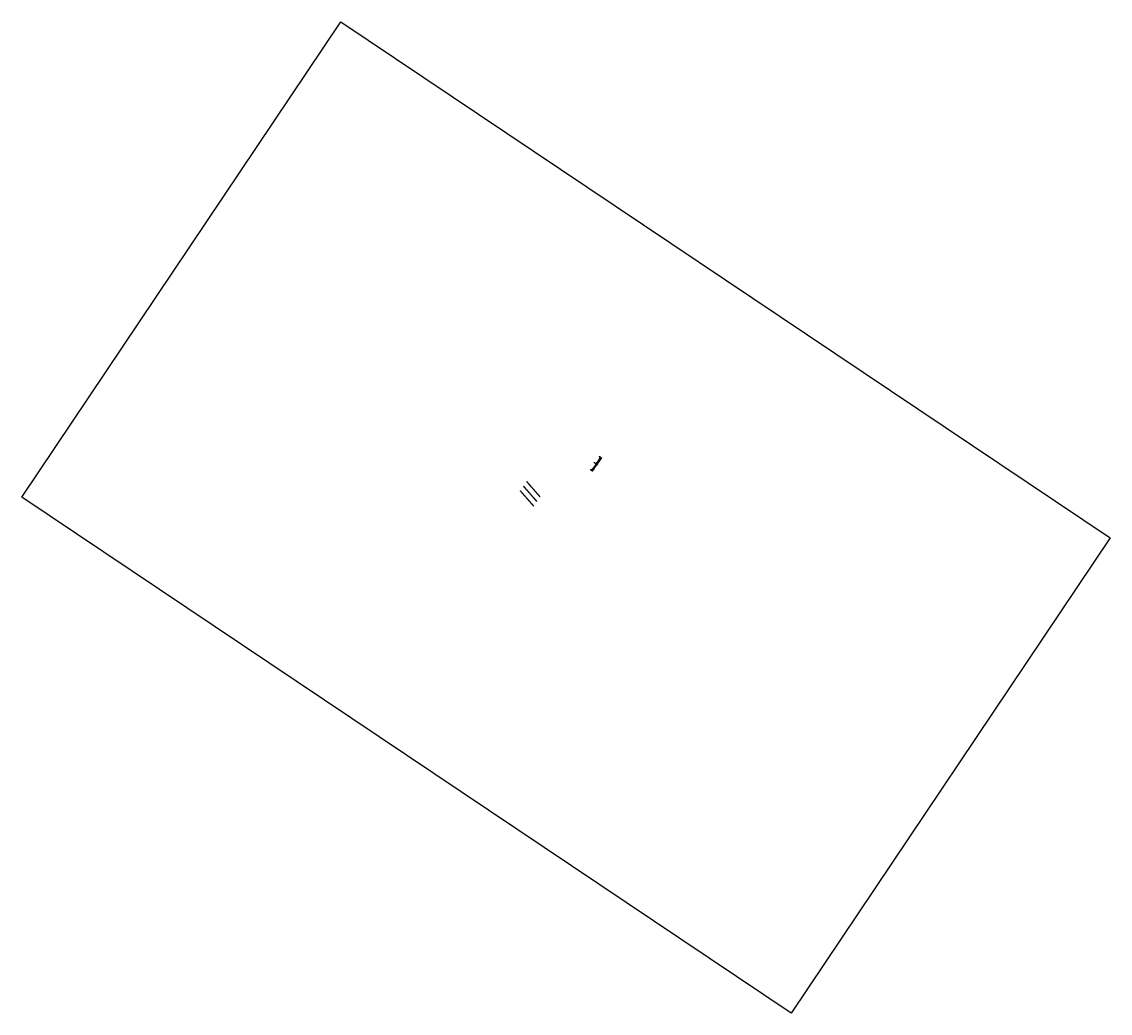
# Model space of a CAD drawing. Header units: inches. Extents: x 26073654 to 26109539, y 7467891 to 7500584.
import ezdxf
from ezdxf import colors
from ezdxf.entities.mleader import LeaderData, LeaderLine
from ezdxf.enums import TextEntityAlignment as Align
from ezdxf.math import Vec2, Vec3

# ---------------------------------------------------------------- set-up
doc = ezdxf.new("R2010")
doc.units = ezdxf.units.IN
doc.header["$MEASUREMENT"] = 0
for name, pattern in [('bcenterline', [0.5, 0.375, -0.03125, 0.0625, -0.03125]), ('bconstruction', [0.46875, 0.25, -0.03125, 0.0625, -0.03125, 0.0625, -0.03125]), ('bhiddenpr', [0.1875, 0.125, -0.0625]), ('DGN Style 3', [25.340844, 18.100603, -7.240241]), ('DGN Style 7', [0.034211, 0.015395, -0.006842, 0.005132, -0.006842])]:
    doc.linetypes.add(name, pattern=pattern)
for name, color, linetype in [('BR_P_Beam_Object', 7, 'Continuous'), ('BR_P_Gen_Centerline', 7, 'bcenterline'), ('BR_P_Gen_Hatch', 253, 'Continuous'), ('BR_P_Gen_Text', 7, 'Continuous'), ('BR_P_Rail_Centerline', 2, 'bcenterline'), ('BR_P_Rail_Hidden', 230, 'bhiddenpr'), ('BR_P_Rail_Object', 230, 'Continuous'), ('BR_P_Rail_Stl_Det_Hidden', 1, 'bhiddenpr'), ('BR_P_Slab_Centerline', 2, 'bcenterline'), ('BR_P_Slab_Const_Joint', 5, 'bconstruction'), ('BR_P_Slab_Object', 3, 'Continuous')]:
    doc.layers.add(name, color=color, linetype=linetype)
doc.styles.add('Slanted-Normal', font='font31.shx', dxfattribs={"height": 0.14})
doc.styles.get("Standard").update_dxf_attribs({"font": 'arial.ttf'})
pattern_1 = [(56.1527, (26092670.6676, 7485508.8532), (-3.3221, 2.227925), []), (146.1527, (26092670.6676, 7485508.8532), (-5.550025, -1.094176), [4, -4])]

msp = doc.modelspace()

# ---------------------------------------------------------------- hatches: boundary and pattern name
at = {"layer": 'BR_P_Gen_Hatch'}
h = msp.add_hatch(dxfattribs=at)
h.set_pattern_fill('AR-B816', color=256, scale=0.5, angle=56.1527)
h.set_pattern_definition(pattern_1)
h.paths.add_polyline_path([(26092707, 7486229), (26092707, 7486228), (26092707, 7486227), (26092726, 7486214), (26092727, 7486215)])
h = msp.add_hatch(dxfattribs=at)
h.set_pattern_fill('AR-B816', color=256, scale=0.5, angle=56.1527)
h.set_pattern_definition(pattern_1)
h.paths.add_polyline_path([(26092447, 7485798), (26092446, 7485797), (26092426, 7485810), (26092426, 7485811), (26092427, 7485811)])

# ---------------------------------------------------------------- linework, layer by layer
msp.add_lwpolyline([(26073654, 7484905), (26084168, 7500584), (26109539, 7483570), (26099024, 7467891)], close=True)
at = {"layer": 'BR_P_Beam_Object'}
for p, q in [((26092584, 7485979), (26092611, 7486018)), ((26092593, 7485983), (26092611, 7486008)), ((26092602, 7485968), (26092628, 7486006)), ((26092602, 7485977), (26092619, 7486003)), ((26092638, 7486058), (26092611, 7486019)), ((26092611, 7486019), (26092614, 7486017)), ((26092611, 7486018), (26092613, 7486017)), ((26092611, 7486008), (26092615, 7486009)), ((26092613, 7486017), (26092613, 7486016)), ((26092613, 7486016), (26092616, 7486014)), ((26092614, 7486018), (26092617, 7486016)), ((26092614, 7486017), (26092614, 7486018)), ((26092615, 7486009), (26092618, 7486007)), ((26092617, 7486015), (26092616, 7486014)), ((26092617, 7486015), (26092617, 7486016)), ((26092617, 7486015), (26092628, 7486007)), ((26092617, 7486015), (26092628, 7486007)), ((26092618, 7486007), (26092619, 7486003)), ((26092638, 7486048), (26092620, 7486023)), ((26092620, 7486023), (26092621, 7486018)), ((26092621, 7486018), (26092624, 7486016)), ((26092624, 7486016), (26092629, 7486017)), ((26092628, 7486006), (26092628, 7486007)), ((26092629, 7486007), (26092628, 7486007)), ((26092655, 7486046), (26092629, 7486007)), ((26092646, 7486042), (26092629, 7486017)), ((26092638, 7486058), (26092641, 7486056)), ((26092642, 7486049), (26092638, 7486048)), ((26092666, 7486097), (26092639, 7486059)), ((26092639, 7486059), (26092641, 7486057)), ((26092641, 7486057), (26092642, 7486057)), ((26092641, 7486056), (26092643, 7486054)), ((26092641, 7486056), (26092641, 7486056)), ((26092642, 7486057), (26092644, 7486055)), ((26092642, 7486049), (26092646, 7486047)), ((26092644, 7486054), (26092643, 7486054)), ((26092644, 7486054), (26092644, 7486055)), ((26092644, 7486054), (26092655, 7486047)), ((26092644, 7486054), (26092655, 7486047)), ((26092646, 7486042), (26092646, 7486047)), ((26092665, 7486088), (26092648, 7486062)), ((26092648, 7486062), (26092649, 7486058)), ((26092649, 7486058), (26092652, 7486056)), ((26092652, 7486056), (26092656, 7486056)), ((26092655, 7486047), (26092655, 7486046)), ((26092656, 7486047), (26092655, 7486047)), ((26092683, 7486085), (26092656, 7486047)), ((26092674, 7486082), (26092656, 7486056)), ((26092670, 7486088), (26092665, 7486088)), ((26092666, 7486098), (26092693, 7486137)), ((26092693, 7486137), (26092666, 7486098)), ((26092666, 7486098), (26092668, 7486096)), ((26092666, 7486097), (26092668, 7486096)), ((26092668, 7486096), (26092668, 7486095)), ((26092668, 7486096), (26092669, 7486096)), ((26092668, 7486095), (26092671, 7486093)), ((26092669, 7486096), (26092671, 7486095)), ((26092670, 7486088), (26092673, 7486086)), ((26092672, 7486094), (26092671, 7486095)), ((26092672, 7486094), (26092671, 7486093)), ((26092672, 7486094), (26092682, 7486086)), ((26092672, 7486094), (26092682, 7486086)), ((26092674, 7486082), (26092673, 7486086)), ((26092693, 7486127), (26092675, 7486102)), ((26092675, 7486102), (26092676, 7486097)), ((26092676, 7486097), (26092679, 7486095)), ((26092679, 7486095), (26092683, 7486096)), ((26092682, 7486086), (26092683, 7486085)), ((26092683, 7486086), (26092682, 7486086)), ((26092710, 7486124), (26092683, 7486086)), ((26092701, 7486121), (26092683, 7486096)), ((26092720, 7486176), (26092693, 7486137)), ((26092693, 7486137), (26092695, 7486135)), ((26092693, 7486137), (26092696, 7486136)), ((26092697, 7486128), (26092693, 7486127)), ((26092695, 7486135), (26092696, 7486135)), ((26092696, 7486136), (26092699, 7486134)), ((26092696, 7486136), (26092696, 7486136)), ((26092696, 7486135), (26092698, 7486133)), ((26092697, 7486128), (26092700, 7486125)), ((26092699, 7486133), (26092698, 7486133)), ((26092699, 7486133), (26092699, 7486134)), ((26092699, 7486133), (26092710, 7486126)), ((26092699, 7486133), (26092710, 7486126)), ((26092701, 7486121), (26092700, 7486125)), ((26092720, 7486166), (26092703, 7486141)), ((26092703, 7486141), (26092703, 7486137)), ((26092703, 7486137), (26092707, 7486134)), ((26092707, 7486134), (26092711, 7486135)), ((26092710, 7486126), (26092710, 7486124)), ((26092711, 7486126), (26092710, 7486126)), ((26092737, 7486164), (26092711, 7486126)), ((26092728, 7486161), (26092711, 7486135)), ((26092720, 7486176), (26092723, 7486174)), ((26092724, 7486167), (26092720, 7486166)), ((26092748, 7486216), (26092721, 7486177)), ((26092721, 7486177), (26092723, 7486175)), ((26092723, 7486175), (26092724, 7486175)), ((26092723, 7486174), (26092725, 7486172)), ((26092723, 7486174), (26092723, 7486174)), ((26092724, 7486175), (26092726, 7486174)), ((26092724, 7486167), (26092728, 7486165)), ((26092726, 7486173), (26092725, 7486172)), ((26092726, 7486173), (26092726, 7486174)), ((26092726, 7486173), (26092737, 7486165)), ((26092726, 7486173), (26092737, 7486165)), ((26092728, 7486161), (26092728, 7486165)), ((26092748, 7486206), (26092730, 7486180)), ((26092730, 7486180), (26092731, 7486176)), ((26092731, 7486176), (26092734, 7486174)), ((26092734, 7486174), (26092738, 7486175)), ((26092737, 7486165), (26092737, 7486164)), ((26092738, 7486165), (26092737, 7486165)), ((26092765, 7486203), (26092738, 7486165)), ((26092756, 7486200), (26092738, 7486175)), ((26092748, 7486216), (26092765, 7486204)), ((26092752, 7486207), (26092748, 7486206)), ((26092752, 7486207), (26092755, 7486204)), ((26092756, 7486200), (26092755, 7486204)), ((26092765, 7486204), (26092765, 7486203)), ((26092454, 7485777), (26092479, 7485817)), ((26092454, 7485777), (26092471, 7485766)), ((26092463, 7485781), (26092480, 7485807)), ((26092464, 7485777), (26092463, 7485781)), ((26092464, 7485777), (26092467, 7485775)), ((26092471, 7485776), (26092467, 7485775)), ((26092471, 7485776), (26092488, 7485802)), ((26092471, 7485766), (26092472, 7485766)), ((26092472, 7485766), (26092497, 7485805)), ((26092479, 7485817), (26092482, 7485815)), ((26092480, 7485818), (26092505, 7485857)), ((26092480, 7485818), (26092482, 7485816)), ((26092480, 7485807), (26092484, 7485808)), ((26092482, 7485816), (26092483, 7485816)), ((26092482, 7485815), (26092484, 7485813)), ((26092482, 7485815), (26092482, 7485815)), ((26092483, 7485816), (26092485, 7485814)), ((26092485, 7485813), (26092484, 7485813)), ((26092484, 7485808), (26092487, 7485806)), ((26092485, 7485813), (26092485, 7485814)), ((26092485, 7485813), (26092497, 7485806)), ((26092485, 7485813), (26092497, 7485806)), ((26092487, 7485806), (26092488, 7485802)), ((26092489, 7485821), (26092506, 7485847)), ((26092490, 7485817), (26092489, 7485821)), ((26092490, 7485817), (26092493, 7485815)), ((26092497, 7485816), (26092493, 7485815)), ((26092497, 7485816), (26092514, 7485842)), ((26092497, 7485806), (26092498, 7485806)), ((26092497, 7485805), (26092497, 7485806)), ((26092498, 7485806), (26092523, 7485845)), ((26092505, 7485857), (26092508, 7485856)), ((26092506, 7485858), (26092532, 7485897)), ((26092506, 7485858), (26092508, 7485856)), ((26092506, 7485847), (26092510, 7485848)), ((26092508, 7485856), (26092509, 7485856)), ((26092508, 7485856), (26092508, 7485855)), ((26092508, 7485855), (26092511, 7485853)), ((26092509, 7485856), (26092511, 7485855)), ((26092510, 7485848), (26092513, 7485846)), ((26092512, 7485854), (26092511, 7485855)), ((26092512, 7485854), (26092511, 7485853)), ((26092512, 7485854), (26092523, 7485847)), ((26092512, 7485854), (26092523, 7485847)), ((26092513, 7485846), (26092514, 7485842)), ((26092515, 7485862), (26092532, 7485888)), ((26092516, 7485858), (26092515, 7485862)), ((26092516, 7485858), (26092519, 7485855)), ((26092523, 7485856), (26092519, 7485855)), ((26092523, 7485856), (26092540, 7485882)), ((26092523, 7485847), (26092524, 7485847)), ((26092523, 7485845), (26092523, 7485847)), ((26092524, 7485847), (26092549, 7485886)), ((26092532, 7485898), (26092558, 7485938)), ((26092532, 7485898), (26092535, 7485896)), ((26092532, 7485897), (26092534, 7485896)), ((26092532, 7485888), (26092536, 7485889)), ((26092534, 7485896), (26092534, 7485895)), ((26092534, 7485895), (26092537, 7485894)), ((26092535, 7485897), (26092537, 7485895)), ((26092535, 7485896), (26092535, 7485897)), ((26092536, 7485889), (26092539, 7485886)), ((26092538, 7485894), (26092537, 7485895)), ((26092538, 7485894), (26092537, 7485894)), ((26092538, 7485894), (26092549, 7485887)), ((26092538, 7485894), (26092549, 7485887)), ((26092539, 7485886), (26092540, 7485882)), ((26092541, 7485902), (26092558, 7485928)), ((26092542, 7485898), (26092541, 7485902)), ((26092542, 7485898), (26092545, 7485896)), ((26092549, 7485897), (26092545, 7485896)), ((26092549, 7485897), (26092566, 7485923)), ((26092549, 7485887), (26092550, 7485887)), ((26092549, 7485886), (26092549, 7485887)), ((26092550, 7485887), (26092575, 7485926)), ((26092558, 7485938), (26092584, 7485978)), ((26092558, 7485938), (26092561, 7485937)), ((26092558, 7485938), (26092560, 7485936)), ((26092558, 7485928), (26092562, 7485929)), ((26092560, 7485936), (26092563, 7485934)), ((26092560, 7485936), (26092560, 7485936)), ((26092561, 7485937), (26092564, 7485935)), ((26092561, 7485937), (26092561, 7485937)), ((26092562, 7485929), (26092565, 7485927)), ((26092564, 7485934), (26092563, 7485934)), ((26092564, 7485934), (26092564, 7485935)), ((26092564, 7485934), (26092575, 7485927)), ((26092564, 7485934), (26092575, 7485927)), ((26092565, 7485927), (26092566, 7485923)), ((26092567, 7485942), (26092584, 7485968)), ((26092568, 7485938), (26092567, 7485942)), ((26092568, 7485938), (26092571, 7485936)), ((26092576, 7485937), (26092571, 7485936)), ((26092575, 7485927), (26092576, 7485927)), ((26092575, 7485926), (26092575, 7485927)), ((26092576, 7485927), (26092601, 7485966)), ((26092576, 7485937), (26092592, 7485963)), ((26092584, 7485979), (26092587, 7485977)), ((26092584, 7485978), (26092586, 7485976)), ((26092584, 7485968), (26092588, 7485969)), ((26092586, 7485976), (26092589, 7485974)), ((26092586, 7485976), (26092586, 7485976)), ((26092587, 7485977), (26092590, 7485976)), ((26092587, 7485977), (26092587, 7485977)), ((26092588, 7485969), (26092591, 7485967)), ((26092590, 7485975), (26092589, 7485974)), ((26092590, 7485975), (26092590, 7485976)), ((26092590, 7485975), (26092601, 7485967)), ((26092590, 7485975), (26092601, 7485967)), ((26092591, 7485967), (26092592, 7485963)), ((26092594, 7485979), (26092593, 7485983)), ((26092594, 7485979), (26092598, 7485976)), ((26092602, 7485977), (26092598, 7485976)), ((26092601, 7485967), (26092602, 7485968)), ((26092601, 7485966), (26092601, 7485967))]:
    msp.add_line(p, q, dxfattribs=at)
at = {"layer": 'BR_P_Gen_Centerline'}
msp.add_line((26092644, 7485967), (26092516, 7486053), dxfattribs=at)
at = {"layer": 'BR_P_Rail_Centerline', "linetype": 'DGN Style 7'}
for p, q in [((26092692, 7486245), (26092709, 7486233)), ((26092731, 7486220), (26092693, 7486245)), ((26092719, 7486225), (26092706, 7486234)), ((26092721, 7486229), (26092708, 7486238)), ((26092444, 7485791), (26092405, 7485817)), ((26092406, 7485818), (26092423, 7485806)), ((26092431, 7485797), (26092418, 7485805)), ((26092434, 7485800), (26092421, 7485809))]:
    msp.add_line(p, q, dxfattribs=at)
at = {"layer": 'BR_P_Rail_Hidden', "color": 1, "linetype": 'DGN Style 3', "lineweight": 13}
for p, q in [((26092693, 7486238), (26092693, 7486238)), ((26092693, 7486238), (26092694, 7486238)), ((26092694, 7486241), (26092708, 7486232)), ((26092694, 7486238), (26092694, 7486237)), ((26092710, 7486235), (26092696, 7486244)), ((26092708, 7486232), (26092707, 7486232)), ((26092422, 7485805), (26092407, 7485814)), ((26092409, 7485817), (26092424, 7485808)), ((26092412, 7485819), (26092412, 7485819)), ((26092412, 7485819), (26092413, 7485819)), ((26092413, 7485819), (26092413, 7485819)), ((26092424, 7485808), (26092423, 7485808))]:
    msp.add_line(p, q, dxfattribs=at)
at = {"layer": 'BR_P_Rail_Hidden', "color": 1, "linetype": 'DGN Style 3'}
for p, q in [((26092697, 7486244), (26092698, 7486244)), ((26092698, 7486243), (26092698, 7486244)), ((26092704, 7486239), (26092704, 7486240)), ((26092704, 7486239), (26092705, 7486239)), ((26092409, 7485813), (26092408, 7485813)), ((26092409, 7485813), (26092409, 7485812)), ((26092415, 7485809), (26092415, 7485808)), ((26092416, 7485809), (26092415, 7485808))]:
    msp.add_line(p, q, dxfattribs=at)
at = {"layer": 'BR_P_Rail_Hidden', "color": 1, "lineweight": 13}
for p, q in [((26092700, 7486233), (26092700, 7486234)), ((26092700, 7486234), (26092701, 7486233)), ((26092701, 7486233), (26092701, 7486233)), ((26092419, 7485815), (26092419, 7485815)), ((26092419, 7485815), (26092420, 7485814)), ((26092420, 7485814), (26092420, 7485814))]:
    msp.add_line(p, q, dxfattribs=at)
at = {"layer": 'BR_P_Rail_Hidden', "color": 1, "linetype": 'DGN Style 3', "lineweight": 13, "flags": 128}
for points in [[(26092693, 7486238), (26092693, 7486238), (26092694, 7486238), (26092694, 7486238)], [(26092413, 7485819), (26092413, 7485819), (26092413, 7485819), (26092413, 7485819)]]:
    msp.add_lwpolyline(points, close=True, dxfattribs=at)
at = {"layer": 'BR_P_Rail_Hidden', "color": 1, "lineweight": 13, "flags": 128}
for points in [[(26092700, 7486233), (26092700, 7486233), (26092701, 7486233), (26092700, 7486233)], [(26092419, 7485815), (26092419, 7485815), (26092420, 7485814), (26092420, 7485814)]]:
    msp.add_lwpolyline(points, close=True, dxfattribs=at)
at = {"layer": 'BR_P_Rail_Object', "color": 4, "linetype": 'Continuous', "lineweight": 13}
for p, q in [((26092693, 7486238), (26092697, 7486244)), ((26092698, 7486243), (26092694, 7486238)), ((26092697, 7486244), (26092697, 7486244)), ((26092697, 7486244), (26092698, 7486244)), ((26092697, 7486244), (26092697, 7486244)), ((26092698, 7486245), (26092698, 7486244)), ((26092698, 7486244), (26092698, 7486245)), ((26092698, 7486243), (26092698, 7486244)), ((26092698, 7486244), (26092698, 7486244)), ((26092698, 7486244), (26092698, 7486244)), ((26092698, 7486244), (26092698, 7486244)), ((26092698, 7486244), (26092698, 7486244)), ((26092698, 7486244), (26092698, 7486244)), ((26092698, 7486244), (26092698, 7486244)), ((26092698, 7486243), (26092698, 7486243)), ((26092700, 7486234), (26092704, 7486239)), ((26092704, 7486239), (26092701, 7486233)), ((26092704, 7486239), (26092704, 7486240)), ((26092704, 7486240), (26092705, 7486239)), ((26092704, 7486239), (26092704, 7486240)), ((26092704, 7486240), (26092705, 7486239)), ((26092704, 7486240), (26092705, 7486240)), ((26092704, 7486240), (26092705, 7486240)), ((26092704, 7486240), (26092705, 7486239)), ((26092704, 7486239), (26092705, 7486239)), ((26092705, 7486240), (26092705, 7486240)), ((26092705, 7486240), (26092705, 7486239)), ((26092705, 7486240), (26092705, 7486240)), ((26092705, 7486240), (26092705, 7486240)), ((26092705, 7486239), (26092705, 7486239)), ((26092408, 7485814), (26092408, 7485813)), ((26092408, 7485813), (26092409, 7485812)), ((26092409, 7485813), (26092408, 7485813)), ((26092408, 7485813), (26092409, 7485812)), ((26092408, 7485813), (26092408, 7485812)), ((26092408, 7485813), (26092409, 7485812)), ((26092408, 7485813), (26092409, 7485812)), ((26092408, 7485812), (26092409, 7485812)), ((26092408, 7485812), (26092409, 7485812)), ((26092408, 7485812), (26092409, 7485812)), ((26092409, 7485813), (26092413, 7485819)), ((26092412, 7485819), (26092409, 7485813)), ((26092409, 7485812), (26092410, 7485813)), ((26092409, 7485813), (26092409, 7485813)), ((26092409, 7485812), (26092409, 7485812)), ((26092419, 7485815), (26092415, 7485809)), ((26092415, 7485809), (26092415, 7485809)), ((26092415, 7485809), (26092415, 7485808)), ((26092415, 7485808), (26092416, 7485808)), ((26092415, 7485808), (26092415, 7485808)), ((26092415, 7485808), (26092415, 7485808)), ((26092415, 7485808), (26092415, 7485808)), ((26092415, 7485808), (26092415, 7485808)), ((26092415, 7485808), (26092415, 7485808)), ((26092415, 7485808), (26092415, 7485808)), ((26092415, 7485808), (26092415, 7485808)), ((26092415, 7485808), (26092415, 7485808)), ((26092416, 7485809), (26092420, 7485814)), ((26092416, 7485809), (26092416, 7485808)), ((26092416, 7485808), (26092416, 7485808))]:
    msp.add_line(p, q, dxfattribs=at)
at = {"layer": 'BR_P_Rail_Object', "color": 5, "lineweight": 0}
for p, q in [((26092696, 7486245), (26092694, 7486241)), ((26092694, 7486241), (26092694, 7486241)), ((26092710, 7486235), (26092696, 7486245)), ((26092696, 7486239), (26092701, 7486236)), ((26092703, 7486235), (26092707, 7486232)), ((26092407, 7485814), (26092410, 7485818)), ((26092422, 7485805), (26092407, 7485814)), ((26092410, 7485818), (26092410, 7485817)), ((26092412, 7485816), (26092417, 7485813)), ((26092419, 7485811), (26092423, 7485808))]:
    msp.add_line(p, q, dxfattribs=at)
at = {"layer": 'BR_P_Rail_Object', "color": 151, "lineweight": 13}
for p, q in [((26092706, 7486233), (26092707, 7486234)), ((26092706, 7486233), (26092707, 7486234)), ((26092707, 7486232), (26092706, 7486233)), ((26092708, 7486233), (26092707, 7486234)), ((26092707, 7486233), (26092707, 7486234)), ((26092707, 7486233), (26092707, 7486234)), ((26092708, 7486233), (26092707, 7486232)), ((26092707, 7486233), (26092707, 7486233)), ((26092707, 7486233), (26092707, 7486233)), ((26092707, 7486233), (26092708, 7486233)), ((26092707, 7486233), (26092707, 7486233)), ((26092707, 7486233), (26092707, 7486233)), ((26092707, 7486233), (26092707, 7486233)), ((26092707, 7486233), (26092708, 7486233)), ((26092708, 7486232), (26092707, 7486232)), ((26092708, 7486233), (26092709, 7486233)), ((26092708, 7486233), (26092709, 7486233)), ((26092708, 7486232), (26092708, 7486232)), ((26092709, 7486237), (26092709, 7486238)), ((26092710, 7486237), (26092709, 7486238)), ((26092709, 7486237), (26092709, 7486237)), ((26092709, 7486237), (26092709, 7486237)), ((26092709, 7486237), (26092710, 7486237)), ((26092709, 7486237), (26092709, 7486237)), ((26092709, 7486237), (26092710, 7486237)), ((26092709, 7486237), (26092710, 7486237)), ((26092710, 7486236), (26092709, 7486237)), ((26092710, 7486236), (26092710, 7486237)), ((26092710, 7486236), (26092710, 7486237)), ((26092710, 7486236), (26092710, 7486237)), ((26092710, 7486236), (26092710, 7486237)), ((26092710, 7486237), (26092710, 7486236)), ((26092710, 7486235), (26092710, 7486236)), ((26092710, 7486236), (26092711, 7486236)), ((26092711, 7486237), (26092711, 7486237)), ((26092711, 7486237), (26092711, 7486236)), ((26092419, 7485805), (26092419, 7485805)), ((26092420, 7485805), (26092419, 7485804)), ((26092420, 7485805), (26092419, 7485804)), ((26092419, 7485805), (26092419, 7485805)), ((26092420, 7485805), (26092419, 7485804)), ((26092419, 7485805), (26092419, 7485805)), ((26092420, 7485804), (26092419, 7485805)), ((26092420, 7485804), (26092419, 7485805)), ((26092420, 7485805), (26092420, 7485804)), ((26092420, 7485805), (26092420, 7485804)), ((26092420, 7485805), (26092420, 7485804)), ((26092420, 7485805), (26092420, 7485804)), ((26092420, 7485804), (26092421, 7485805)), ((26092420, 7485804), (26092420, 7485804)), ((26092420, 7485804), (26092421, 7485803)), ((26092420, 7485803), (26092420, 7485803)), ((26092422, 7485809), (26092421, 7485808)), ((26092422, 7485808), (26092421, 7485808)), ((26092421, 7485804), (26092421, 7485805)), ((26092421, 7485804), (26092421, 7485804)), ((26092423, 7485808), (26092422, 7485809)), ((26092422, 7485809), (26092422, 7485808)), ((26092422, 7485809), (26092422, 7485808)), ((26092422, 7485809), (26092422, 7485808)), ((26092422, 7485809), (26092422, 7485808)), ((26092422, 7485809), (26092422, 7485808)), ((26092422, 7485807), (26092423, 7485808)), ((26092422, 7485808), (26092422, 7485808)), ((26092423, 7485808), (26092422, 7485808)), ((26092422, 7485808), (26092422, 7485808)), ((26092423, 7485808), (26092422, 7485808)), ((26092423, 7485808), (26092422, 7485808)), ((26092422, 7485807), (26092423, 7485807)), ((26092424, 7485808), (26092423, 7485808)), ((26092423, 7485808), (26092424, 7485808)), ((26092423, 7485807), (26092423, 7485807))]:
    msp.add_line(p, q, dxfattribs=at)
at = {"layer": 'BR_P_Rail_Object'}
for p, q in [((26092707, 7486228), (26092713, 7486238)), ((26092727, 7486215), (26092707, 7486229)), ((26092707, 7486227), (26092707, 7486228)), ((26092726, 7486214), (26092707, 7486227)), ((26092714, 7486238), (26092713, 7486238)), ((26092734, 7486225), (26092714, 7486238)), ((26092426, 7485811), (26092420, 7485801)), ((26092420, 7485800), (26092420, 7485801)), ((26092439, 7485787), (26092420, 7485800)), ((26092427, 7485811), (26092426, 7485811)), ((26092446, 7485797), (26092426, 7485810)), ((26092447, 7485798), (26092427, 7485811))]:
    msp.add_line(p, q, dxfattribs=at)
at = {"layer": 'BR_P_Rail_Object', "color": 241, "lineweight": 13}
for p, q in [((26092713, 7486238), (26092707, 7486230)), ((26092707, 7486230), (26092707, 7486229)), ((26092713, 7486238), (26092713, 7486238)), ((26092419, 7485801), (26092425, 7485810)), ((26092420, 7485801), (26092419, 7485801)), ((26092425, 7485810), (26092426, 7485809))]:
    msp.add_line(p, q, dxfattribs=at)
at = {"layer": 'BR_P_Rail_Object', "color": 2, "lineweight": 0, "flags": 128}
for points in [[(26092692, 7486238), (26092695, 7486237, 0.414214), (26092696, 7486237), (26092697, 7486239, 0.414214), (26092696, 7486239), (26092694, 7486241, 0.414214), (26092693, 7486241), (26092692, 7486239, 0.414214)], [(26092692, 7486239), (26092695, 7486237, 0.414214), (26092695, 7486237), (26092696, 7486239, 0.414214), (26092696, 7486239), (26092694, 7486241, 0.414214), (26092694, 7486241), (26092692, 7486239, 0.414214)], [(26092699, 7486234), (26092701, 7486232, 0.414214), (26092702, 7486232), (26092703, 7486234, 0.414214), (26092703, 7486235), (26092701, 7486236, 0.414214), (26092700, 7486236), (26092699, 7486235, 0.414214)], [(26092699, 7486234), (26092702, 7486233, 0.414214), (26092702, 7486233), (26092703, 7486234, 0.414214), (26092703, 7486235), (26092701, 7486236, 0.414214), (26092700, 7486236), (26092699, 7486235, 0.414214)], [(26092412, 7485820), (26092414, 7485818, -0.414214), (26092414, 7485817), (26092413, 7485816, -0.414214), (26092412, 7485816), (26092410, 7485817, -0.414214), (26092410, 7485818), (26092411, 7485820, -0.414214)], [(26092411, 7485820), (26092414, 7485818, -0.414214), (26092414, 7485818), (26092413, 7485816, -0.414214), (26092413, 7485816), (26092410, 7485818, -0.414214), (26092410, 7485818), (26092411, 7485820, -0.414214)], [(26092418, 7485815), (26092421, 7485814, -0.414214), (26092421, 7485813), (26092420, 7485811, -0.414214), (26092419, 7485811), (26092417, 7485813, -0.414214), (26092416, 7485814), (26092418, 7485815, -0.414214)], [(26092418, 7485815), (26092421, 7485814, -0.414214), (26092421, 7485813), (26092420, 7485811, -0.414214), (26092419, 7485811), (26092417, 7485813, -0.414214), (26092417, 7485813), (26092418, 7485815, -0.414214)]]:
    msp.add_lwpolyline(points, format="xyb", close=True, dxfattribs=at)
at = {"layer": 'BR_P_Rail_Object', "color": 5, "lineweight": 13}
for centre, start, end in [((26092694, 7486238), 179.4921, 292.8133), ((26092700, 7486233), 179.4921, 292.8133), ((26092413, 7485819), 359.4921, 112.8133), ((26092419, 7485814), 359.4921, 112.8133)]:
    msp.add_arc(centre, 0.608, start, end, dxfattribs=at)
at = {"layer": 'BR_P_Rail_Object', "color": 5, "lineweight": 0, "extrusion": (0, 0, -1)}
for centre, radius, start, end in [((-26092693, 7486238), 0.025, 0.5079, 123.8473), ((-26092693, 7486238), 0.0125, 0.5079, 123.8473), ((-26092700, 7486233), 0.025, 0.5079, 123.8473), ((-26092700, 7486233), 0.0125, 0.5079, 123.8473), ((-26092412, 7485819), 0.025, 303.8473, 67.1867), ((-26092412, 7485819), 0.0125, 303.8473, 67.1867), ((-26092419, 7485815), 0.025, 303.8473, 67.1867), ((-26092419, 7485815), 0.0125, 303.8473, 67.1867)]:
    msp.add_arc(centre, radius, start, end, dxfattribs=at)
at = {"layer": 'BR_P_Rail_Object', "color": 5, "lineweight": 0}
for centre, radius, start, end in [((26092694, 7486237), 0.025, 292.8133, 56.1527), ((26092694, 7486237), 0.0125, 292.8133, 56.1527), ((26092701, 7486233), 0.025, 292.8133, 56.1527), ((26092701, 7486233), 0.0125, 292.8133, 56.1527), ((26092413, 7485819), 0.025, 236.1527, 359.4921), ((26092413, 7485819), 0.0125, 236.1527, 359.4921), ((26092420, 7485814), 0.025, 236.1527, 359.4921), ((26092420, 7485814), 0.0125, 236.1527, 359.4921)]:
    msp.add_arc(centre, radius, start, end, dxfattribs=at)
at = {"layer": 'BR_P_Rail_Object', "color": 4, "linetype": 'Continuous', "lineweight": 13}
for centre, major_axis, ratio in [((26092697, 7486244), (0.15, -0.1), 0.693482), ((26092698, 7486244), (0.3, -0.201), 0.34626), ((26092697, 7486244), (0.0749, -0.0502), 0.693482), ((26092698, 7486244), (0.15, -0.1), 0.693482), ((26092698, 7486244), (0.15, -0.101), 0.34626), ((26092698, 7486244), (0.0749, -0.0502), 0.693482), ((26092704, 7486240), (0.15, -0.1), 0.693482), ((26092704, 7486239), (0.3, -0.201), 0.34626), ((26092704, 7486240), (0.0749, -0.0502), 0.693482), ((26092704, 7486239), (0.15, -0.101), 0.34626), ((26092705, 7486239), (0.15, -0.1), 0.693482), ((26092705, 7486239), (0.0749, -0.0502), 0.693482)]:
    msp.add_ellipse(centre, major_axis=major_axis, ratio=ratio, start_param=0, end_param=3.141593, dxfattribs=at)
at = {"layer": 'BR_P_Rail_Object', "color": 151, "lineweight": 13}
for centre, major_axis, ratio in [((26092708, 7486233), (0.231, 0.345), 0.414458), ((26092707, 7486232), (0.116, 0.172), 0.828916), ((26092707, 7486232), (0.0578, 0.0862), 0.828916), ((26092708, 7486233), (0.116, 0.172), 0.414458), ((26092710, 7486236), (0.231, 0.345), 0.414458), ((26092710, 7486236), (0.116, 0.172), 0.414458), ((26092710, 7486236), (0.116, 0.172), 0.828916), ((26092710, 7486236), (0.0578, 0.0862), 0.828916), ((26092420, 7485804), (0.116, 0.172), 0.828916), ((26092420, 7485804), (0.0578, 0.0862), 0.828916), ((26092423, 7485807), (0.116, 0.172), 0.828916), ((26092423, 7485807), (0.0578, 0.0862), 0.828916)]:
    msp.add_ellipse(centre, major_axis=major_axis, ratio=ratio, start_param=0, end_param=3.141593, dxfattribs=at)
at = {"layer": 'BR_P_Rail_Object', "color": 151, "lineweight": 13, "extrusion": (0, 0, -1)}
for centre, major_axis, ratio in [((26092708, 7486233), (-0.116, -0.172), 0.828916), ((26092708, 7486233), (-0.0578, -0.0862), 0.828916), ((26092711, 7486237), (-0.116, -0.172), 0.828916), ((26092711, 7486237), (-0.0578, -0.0862), 0.828916), ((26092420, 7485804), (-0.231, -0.345), 0.414458), ((26092420, 7485804), (-0.116, -0.172), 0.414458), ((26092421, 7485805), (-0.116, -0.172), 0.828916), ((26092421, 7485805), (-0.0578, -0.0862), 0.828916), ((26092423, 7485808), (-0.116, -0.172), 0.828916), ((26092423, 7485808), (-0.231, -0.345), 0.414458), ((26092423, 7485808), (-0.0578, -0.0862), 0.828916), ((26092423, 7485808), (-0.116, -0.172), 0.414458)]:
    msp.add_ellipse(centre, major_axis=major_axis, ratio=ratio, start_param=0, end_param=3.141593, dxfattribs=at)
at = {"layer": 'BR_P_Rail_Object', "color": 4, "linetype": 'Continuous', "lineweight": 13, "extrusion": (0, 0, -1)}
for centre, major_axis, ratio in [((26092408, 7485813), (0.15, -0.1), 0.693482), ((26092409, 7485813), (0.3, -0.201), 0.34626), ((26092408, 7485813), (0.0749, -0.0502), 0.693482), ((26092409, 7485813), (0.15, -0.101), 0.34626), ((26092409, 7485812), (0.15, -0.1), 0.693482), ((26092409, 7485812), (0.0749, -0.0502), 0.693482), ((26092415, 7485809), (0.15, -0.1), 0.693482), ((26092415, 7485809), (0.0749, -0.0502), 0.693482), ((26092415, 7485808), (0.3, -0.201), 0.34626), ((26092415, 7485808), (0.15, -0.101), 0.34626), ((26092416, 7485808), (0.15, -0.1), 0.693482), ((26092416, 7485808), (0.0749, -0.0502), 0.693482)]:
    msp.add_ellipse(centre, major_axis=major_axis, ratio=ratio, start_param=0, end_param=3.141593, dxfattribs=at)
at = {"layer": 'BR_P_Rail_Stl_Det_Hidden', "linetype": 'DGN Style 3', "lineweight": 13}
for p, q in [((26092717, 7486226), (26092708, 7486232)), ((26092718, 7486227), (26092709, 7486233)), ((26092720, 7486230), (26092711, 7486236)), ((26092720, 7486230), (26092711, 7486236)), ((26092717, 7486226), (26092718, 7486227)), ((26092717, 7486225), (26092717, 7486226)), ((26092717, 7486226), (26092717, 7486226)), ((26092718, 7486226), (26092717, 7486225)), ((26092718, 7486227), (26092718, 7486227)), ((26092718, 7486227), (26092718, 7486226)), ((26092719, 7486229), (26092720, 7486231)), ((26092720, 7486229), (26092719, 7486229)), ((26092720, 7486231), (26092721, 7486230)), ((26092720, 7486230), (26092720, 7486229)), ((26092720, 7486230), (26092720, 7486230)), ((26092721, 7486230), (26092720, 7486229)), ((26092430, 7485798), (26092421, 7485804)), ((26092430, 7485797), (26092421, 7485803)), ((26092432, 7485801), (26092423, 7485807)), ((26092433, 7485802), (26092424, 7485808)), ((26092430, 7485798), (26092429, 7485797)), ((26092429, 7485797), (26092430, 7485797)), ((26092431, 7485798), (26092430, 7485798)), ((26092430, 7485798), (26092430, 7485798)), ((26092430, 7485797), (26092431, 7485798)), ((26092430, 7485797), (26092430, 7485797)), ((26092433, 7485802), (26092432, 7485801)), ((26092432, 7485801), (26092433, 7485802)), ((26092432, 7485801), (26092432, 7485800)), ((26092432, 7485801), (26092433, 7485801)), ((26092433, 7485802), (26092433, 7485802)), ((26092433, 7485802), (26092433, 7485802))]:
    msp.add_line(p, q, dxfattribs=at)
at = {"layer": 'BR_P_Rail_Stl_Det_Hidden', "linetype": 'DGN Style 3', "lineweight": 13, "extrusion": (0, 0, -1)}
for centre, major_axis, ratio in [((26092717, 7486225), (0.116, 0.172), 0.527711), ((26092718, 7486226), (0.231, 0.345), 0.263855), ((26092717, 7486225), (0.0578, 0.0862), 0.527711), ((26092718, 7486226), (0.116, 0.172), 0.527711), ((26092718, 7486226), (0.0578, 0.0862), 0.527711), ((26092718, 7486226), (0.116, 0.172), 0.263855), ((26092720, 7486230), (0.231, 0.345), 0.263855), ((26092720, 7486230), (0.116, 0.172), 0.527711), ((26092720, 7486230), (0.116, 0.172), 0.263855), ((26092720, 7486230), (0.0578, 0.0862), 0.527711), ((26092720, 7486229), (0.116, 0.172), 0.527711), ((26092720, 7486229), (0.0578, 0.0862), 0.527711)]:
    msp.add_ellipse(centre, major_axis=major_axis, ratio=ratio, start_param=0, end_param=3.141593, dxfattribs=at)
at = {"layer": 'BR_P_Rail_Stl_Det_Hidden', "linetype": 'DGN Style 3', "lineweight": 13}
for centre, major_axis, ratio in [((26092431, 7485798), (-0.116, -0.172), 0.527711), ((26092430, 7485797), (-0.231, -0.345), 0.263855), ((26092430, 7485797), (-0.116, -0.172), 0.263855), ((26092430, 7485797), (-0.116, -0.172), 0.527711), ((26092430, 7485797), (-0.0578, -0.0862), 0.527711), ((26092431, 7485798), (-0.0578, -0.0862), 0.527711), ((26092432, 7485801), (-0.116, -0.172), 0.527711), ((26092432, 7485801), (-0.0578, -0.0862), 0.527711), ((26092433, 7485802), (-0.116, -0.172), 0.527711), ((26092433, 7485801), (-0.231, -0.345), 0.263855), ((26092433, 7485802), (-0.0578, -0.0862), 0.527711), ((26092433, 7485801), (-0.116, -0.172), 0.263855)]:
    msp.add_ellipse(centre, major_axis=major_axis, ratio=ratio, start_param=0, end_param=3.141593, dxfattribs=at)
at = {"layer": 'BR_P_Slab_Centerline', "ltscale": 4}
for p, q in [((26090744, 7484917), (26090302, 7485422)), ((26090536, 7484608), (26090095, 7485113)), ((26090640, 7484762), (26090199, 7485267))]:
    msp.add_line(p, q, dxfattribs=at)
at = {"layer": 'BR_P_Slab_Const_Joint'}
for p, q in [((26092743, 7486219), (26092688, 7486140)), ((26092727, 7486215), (26092734, 7486225)), ((26092439, 7485787), (26092446, 7485797)), ((26092449, 7485780), (26092501, 7485861))]:
    msp.add_line(p, q, dxfattribs=at)
at = {"layer": 'BR_P_Slab_Object'}
for p, q in [((26092592, 7486002), (26092501, 7485861)), ((26092592, 7486002), (26092688, 7486140)), ((26092598, 7485999), (26092611, 7486018)), ((26092611, 7486018), (26092748, 7486216)), ((26092727, 7486215), (26092683, 7486148)), ((26092688, 7486140), (26092684, 7486144)), ((26092735, 7486227), (26092734, 7486226)), ((26092734, 7486225), (26092734, 7486226)), ((26092735, 7486227), (26092743, 7486221)), ((26092744, 7486220), (26092743, 7486221)), ((26092744, 7486220), (26092743, 7486219)), ((26092748, 7486216), (26092743, 7486219)), ((26092439, 7485787), (26092439, 7485786)), ((26092439, 7485785), (26092439, 7485786)), ((26092439, 7485785), (26092447, 7485779)), ((26092446, 7485797), (26092492, 7485863)), ((26092448, 7485779), (26092447, 7485779)), ((26092448, 7485779), (26092449, 7485780)), ((26092454, 7485777), (26092449, 7485780)), ((26092584, 7485979), (26092454, 7485777)), ((26092501, 7485861), (26092496, 7485864)), ((26092598, 7485999), (26092584, 7485979))]:
    msp.add_line(p, q, dxfattribs=at)
for centre, start, end in [((26092686, 7486146), 147.2985, 228.0979), ((26092495, 7485861), 64.2076, 145.007)]:
    msp.add_arc(centre, 3, start, end, dxfattribs=at)

# ---------------------------------------------------------------- texts
at = {"layer": 'BR_P_Gen_Text', "style": 'Slanted-Normal'}
for s, rotation, p in [('0.016', 55.2229, (26092608, 7486028)), ('0.02', 57.0825, (26092707, 7486188)), ('0.02', 55.2229, (26092464, 7485826)), ('0.016', 57.0825, (26092575, 7485978))]:
    msp.add_text(s, height=3.36, rotation=rotation, dxfattribs=at).set_placement(p, align=Align.BOTTOM_CENTER)

# ---------------------------------------------------------------- leaders
at = {"layer": 'BR_P_Gen_Text'}
ml = msp.add_multileader_mtext('Standard', dxfattribs=at)
ml.set_content('')
ml.set_leader_properties(color=97)
ml.build(insert=Vec2(0, 0))
ml.multileader.update_dxf_attribs({"has_dogleg": 0, "text_right_attachment_type": 3, "dogleg_length": 0.36, "arrow_head_size": 3.38, "scale": 24})
ctx = ml.context
ctx.base_point, ctx.scale, ctx.char_height, ctx.arrow_head_size, ctx.landing_gap_size, ctx.plane_origin, ctx.plane_x_axis, ctx.plane_y_axis = Vec3(26092601, 7486018), 24, 3.36, 3.38, 2.16, Vec3(26092615, 7486038), Vec3(0.556981, 0.830525), Vec3(-0.830525, 0.556981)
ctx.right_attachment = 3
notes = []
notes.append((ctx, [(0, (1, 1, 0), (26092606, 7486025), (-0.556981, -0.830525), 8.64, [(0, [(26092615, 7486038)], 0, [])])]))
ctx.mtext, ml.multileader.dxf.content_type = None, 0
ml = msp.add_multileader_mtext('Standard', dxfattribs=at)
ml.set_content('')
ml.set_leader_properties(color=97)
ml.build(insert=Vec2(0, 0))
ml.multileader.update_dxf_attribs({"has_dogleg": 0, "text_right_attachment_type": 3, "dogleg_length": 0.36, "arrow_head_size": 3.38, "scale": 24})
ctx = ml.context
ctx.base_point, ctx.scale, ctx.char_height, ctx.arrow_head_size, ctx.landing_gap_size, ctx.plane_origin, ctx.plane_x_axis, ctx.plane_y_axis = Vec3(26092714, 7486198), 24, 3.36, 3.38, 2.16, Vec3(26092700, 7486178), Vec3(0.556981, 0.830525), Vec3(-0.830525, 0.556981)
ctx.right_attachment, ctx.text_align_type = 3, 2
notes.append((ctx, [(0, (1, 1, 0), (26092709, 7486191), (0.556981, 0.830525), 8.64, [(0, [(26092700, 7486178)], 0, [])])]))
ctx.mtext, ml.multileader.dxf.content_type = None, 0
ml = msp.add_multileader_mtext('Standard', dxfattribs=at)
ml.set_content('')
ml.set_leader_properties(color=97)
ml.build(insert=Vec2(0, 0))
ml.multileader.update_dxf_attribs({"has_dogleg": 0, "text_right_attachment_type": 3, "dogleg_length": 0.36, "arrow_head_size": 3.38, "scale": 24})
ctx = ml.context
ctx.base_point, ctx.scale, ctx.char_height, ctx.arrow_head_size, ctx.landing_gap_size, ctx.plane_origin, ctx.plane_x_axis, ctx.plane_y_axis = Vec3(26092457, 7485816), 24, 3.36, 3.38, 2.16, Vec3(26092471, 7485835), Vec3(0.556981, 0.830525), Vec3(-0.830525, 0.556981)
ctx.right_attachment = 3
notes.append((ctx, [(0, (1, 1, 0), (26092462, 7485823), (-0.556981, -0.830525), 8.64, [(0, [(26092471, 7485835)], 0, [])])]))
ctx.mtext, ml.multileader.dxf.content_type = None, 0
ml = msp.add_multileader_mtext('Standard', dxfattribs=at)
ml.set_content('')
ml.set_leader_properties(color=97)
ml.build(insert=Vec2(0, 0))
ml.multileader.update_dxf_attribs({"has_dogleg": 0, "text_right_attachment_type": 3, "dogleg_length": 0.36, "arrow_head_size": 3.38, "scale": 24})
ctx = ml.context
ctx.base_point, ctx.scale, ctx.char_height, ctx.arrow_head_size, ctx.landing_gap_size, ctx.plane_origin, ctx.plane_x_axis, ctx.plane_y_axis = Vec3(26092581, 7485988), 24, 3.36, 3.38, 2.16, Vec3(26092568, 7485968), Vec3(0.556981, 0.830525), Vec3(-0.830525, 0.556981)
ctx.right_attachment = 3
notes.append((ctx, [(0, (1, 1, 0), (26092576, 7485981), (0.556981, 0.830525), 8.64, [(0, [(26092568, 7485968)], 0, [])])]))
ctx.mtext, ml.multileader.dxf.content_type = None, 0
for ctx, leaders in notes:
    for number, flags, end, landing, length, lines in leaders:
        leader = LeaderData()
        leader.index, (leader.has_last_leader_line, leader.has_dogleg_vector, leader.attachment_direction) = number, flags
        leader.last_leader_point, leader.dogleg_vector, leader.dogleg_length = Vec3(end), Vec3(landing), length
        for number, points, colour, breaks in lines:
            line = LeaderLine()
            line.index, line.vertices, line.color, line.breaks = number, Vec3.list(points), colors.encode_raw_color(colour), breaks
            leader.lines.append(line)
        ctx.leaders.append(leader)

doc.saveas('drawing.dxf')
